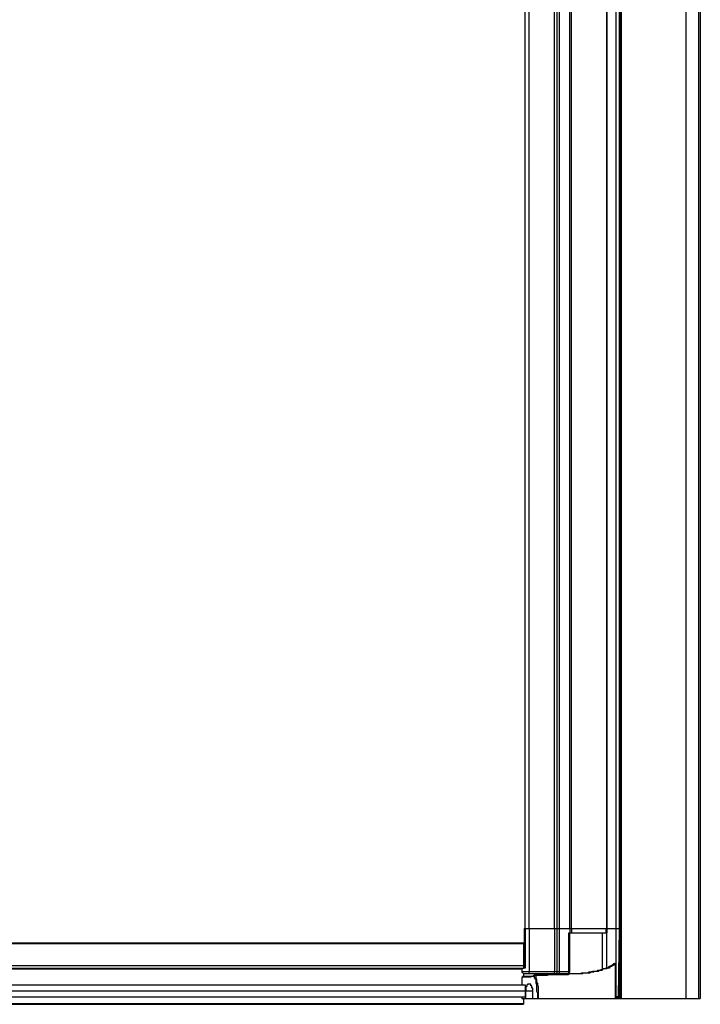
# Model space of a CAD drawing. Header units: millimetres. Extents: x 3884.54 to 3885.69, y 1889.56 to 1890.55.
# Tile 5 of 9: x 3885.34 to 3885.69, y 1889.56 to 1890.05. Entities that reach past the tile are written whole.
import ezdxf

# ---------------------------------------------------------------- set-up
doc = ezdxf.new("R2010")
doc.units = ezdxf.units.MM
doc.layers.add('SANINDUSA', color=3, linetype='Continuous')

msp = doc.modelspace()

# ---------------------------------------------------------------- linework, layer by layer
at = {"layer": 'SANINDUSA'}
for points in [[(3885.64588, 1889.56062), (3885.64588, 1889.56062), (3885.64588, 1890.54562), (3885.64588, 1890.54562)], [(3885.6463, 1890.54562), (3885.6463, 1890.54562), (3885.6463, 1889.56062), (3885.6463, 1889.56062)], [(3885.64673, 1890.54562), (3885.64673, 1890.54562), (3885.64673, 1889.56062), (3885.64673, 1889.56062)], [(3885.67932, 1890.54562), (3885.67932, 1890.54562), (3885.67932, 1889.56062), (3885.67932, 1889.56062)], [(3885.67932, 1890.54562), (3885.67932, 1890.54562), (3885.67932, 1889.56062), (3885.67932, 1889.56062)], [(3885.68567, 1890.54562), (3885.68567, 1890.54562), (3885.68567, 1889.56062), (3885.68567, 1889.56062)], [(3885.68652, 1890.54562), (3885.68652, 1890.54562), (3885.68652, 1889.56062), (3885.68652, 1889.56062)], [(3885.59847, 1889.59576), (3885.59847, 1889.59576), (3885.59847, 1890.52276), (3885.59847, 1890.52276)], [(3885.59847, 1889.59576), (3885.59847, 1889.59576), (3885.59847, 1890.52276), (3885.59847, 1890.52276)], [(3885.60059, 1889.59576), (3885.60059, 1889.59576), (3885.60059, 1890.52276), (3885.60059, 1890.52276)], [(3885.61329, 1889.59576), (3885.61329, 1889.59576), (3885.61329, 1890.52276), (3885.61329, 1890.52276)], [(3885.61456, 1889.59576), (3885.61456, 1889.59576), (3885.61456, 1890.52276), (3885.61456, 1890.52276)], [(3885.61583, 1889.59576), (3885.61583, 1889.59576), (3885.61583, 1890.52276), (3885.61583, 1890.52276)], [(3885.62091, 1889.59576), (3885.62091, 1889.59576), (3885.62091, 1890.52276), (3885.62091, 1890.52276)], [(3885.62175, 1889.59576), (3885.62175, 1889.59576), (3885.62175, 1890.52276), (3885.62175, 1890.52276)], [(3885.63953, 1889.59576), (3885.63953, 1889.59576), (3885.63953, 1890.52276), (3885.63953, 1890.52276)], [(3885.63953, 1890.52276), (3885.63953, 1890.52276), (3885.63953, 1889.59576), (3885.63953, 1889.59576)], [(3885.64419, 1889.59576), (3885.64419, 1889.59576), (3885.64419, 1890.52276), (3885.64419, 1890.52276)], [(3885.64588, 1889.59576), (3885.64588, 1889.59576), (3885.64588, 1890.52276), (3885.64588, 1890.52276)], [(3885.64588, 1889.59576), (3885.64588, 1889.59576), (3885.64588, 1890.52276), (3885.64588, 1890.52276)], [(3885.59805, 1889.59576), (3885.59805, 1889.59576), (3885.6463, 1889.59576), (3885.6463, 1889.59576)], [(3885.59805, 1889.59576), (3885.59805, 1889.59576), (3885.59805, 1889.57586), (3885.59805, 1889.57586)], [(3885.59847, 1889.59576), (3885.59847, 1889.59576), (3885.59847, 1889.57586), (3885.59847, 1889.57586)], [(3885.60059, 1889.59576), (3885.60059, 1889.59576), (3885.60059, 1889.57417), (3885.60059, 1889.57417)], [(3885.61329, 1889.59576), (3885.61329, 1889.59576), (3885.61329, 1889.57417), (3885.61329, 1889.57417)], [(3885.61456, 1889.57417), (3885.61456, 1889.57417), (3885.61456, 1889.59576), (3885.61456, 1889.59576)], [(3885.61583, 1889.57417), (3885.61583, 1889.57417), (3885.61583, 1889.59576), (3885.61583, 1889.59576)], [(3885.62048, 1889.57417), (3885.62048, 1889.57417), (3885.62048, 1889.59364), (3885.62048, 1889.59364)], [(3885.62048, 1889.59364), (3885.62048, 1889.59364), (3885.63911, 1889.59364), (3885.63911, 1889.59364)], [(3885.62091, 1889.59576), (3885.62091, 1889.59576), (3885.62091, 1889.59364), (3885.62091, 1889.59364)], [(3885.62091, 1889.59364), (3885.62091, 1889.59364), (3885.63953, 1889.59364), (3885.63953, 1889.59364)], [(3885.62091, 1889.57417), (3885.62091, 1889.57417), (3885.62091, 1889.59364), (3885.62091, 1889.59364)], [(3885.62175, 1889.59576), (3885.62175, 1889.59576), (3885.62175, 1889.59364), (3885.62175, 1889.59364)], [(3885.63741, 1889.58306), (3885.63741, 1889.58306), (3885.63741, 1889.59364), (3885.63741, 1889.59364)], [(3885.63911, 1889.59576), (3885.63911, 1889.59576), (3885.63911, 1889.59364), (3885.63911, 1889.59364)], [(3885.63953, 1889.59576), (3885.63953, 1889.59576), (3885.63953, 1889.59364), (3885.63953, 1889.59364)], [(3885.63953, 1889.57586), (3885.63953, 1889.57586), (3885.63953, 1889.59364), (3885.63953, 1889.59364)], [(3885.64419, 1889.56147), (3885.64419, 1889.56147), (3885.64419, 1889.59576), (3885.64419, 1889.59576)], [(3885.64546, 1889.56147), (3885.64546, 1889.56147), (3885.64588, 1889.59576), (3885.64588, 1889.59576)], [(3885.64588, 1889.56147), (3885.64588, 1889.56147), (3885.64588, 1889.59576), (3885.64588, 1889.59576)], [(3885.0719, 1889.58814), (3885.0719, 1889.58814), (3885.59762, 1889.58814), (3885.59762, 1889.58814)], [(3885.07613, 1889.58856), (3885.07613, 1889.58856), (3885.59762, 1889.58856), (3885.59762, 1889.58856)], [(3885.59762, 1889.58856), (3885.59762, 1889.58856), (3885.59762, 1889.57586), (3885.59762, 1889.57586)], [(3885.63741, 1889.57544), (3885.63741, 1889.57544), (3885.63741, 1889.58306), (3885.63741, 1889.58306)], [(3885.07359, 1889.57713), (3885.07359, 1889.57713), (3885.59762, 1889.57713), (3885.59762, 1889.57713)], [(3885.59762, 1889.57671), (3885.59762, 1889.57671), (3885.59805, 1889.57671), (3885.59805, 1889.57671)], [(3885.64122, 1889.57671), (3885.64122, 1889.57671), (3885.64122, 1889.57628), (3885.64122, 1889.57628)], [(3885.64376, 1889.57798), (3885.64376, 1889.57798), (3885.64376, 1889.5784), (3885.64376, 1889.5784)], [(3885.64376, 1889.57798), (3885.64376, 1889.57798), (3885.64376, 1889.57755), (3885.64376, 1889.57755)], [(3885.64376, 1889.57755), (3885.64376, 1889.57755), (3885.64376, 1889.57713), (3885.64376, 1889.57713)], [(3885.64376, 1889.57713), (3885.64376, 1889.57713), (3885.64376, 1889.57671), (3885.64376, 1889.57671)], [(3885.64376, 1889.57671), (3885.64376, 1889.57671), (3885.64376, 1889.57586), (3885.64376, 1889.57586)], [(3884.54278, 1889.57586), (3884.54278, 1889.57586), (3885.59762, 1889.57586), (3885.59762, 1889.57586)], [(3885.0647, 1889.57544), (3885.0647, 1889.57544), (3885.59678, 1889.57544), (3885.59678, 1889.57544)], [(3885.59678, 1889.57586), (3885.59678, 1889.57586), (3885.59678, 1889.57417), (3885.59678, 1889.57417)], [(3885.59678, 1889.57417), (3885.59678, 1889.57417), (3885.62091, 1889.57417), (3885.62091, 1889.57417)], [(3885.59678, 1889.57417), (3885.59678, 1889.57374), (3885.59678, 1889.57332), (3885.59762, 1889.57332)], [(3885.60101, 1889.57163), (3885.60101, 1889.57163), (3885.5972, 1889.57163), (3885.5972, 1889.57163)], [(3885.59847, 1889.57586), (3885.59847, 1889.57586), (3885.59762, 1889.57586), (3885.59762, 1889.57586)], [(3885.59762, 1889.5729), (3885.59762, 1889.5729), (3885.59762, 1889.57163), (3885.59762, 1889.57163)], [(3885.61964, 1889.5729), (3885.61964, 1889.5729), (3885.59805, 1889.5729), (3885.59805, 1889.5729)], [(3885.60101, 1889.57163), (3885.60101, 1889.57163), (3885.60101, 1889.57121), (3885.60101, 1889.57121)], [(3885.60313, 1889.57205), (3885.60313, 1889.57205), (3885.6027, 1889.57205), (3885.6027, 1889.57205)], [(3885.60355, 1889.57248), (3885.60355, 1889.57248), (3885.60313, 1889.57248), (3885.60313, 1889.57248)], [(3885.60355, 1889.57205), (3885.60355, 1889.57205), (3885.60313, 1889.57205), (3885.60313, 1889.57205)], [(3885.60355, 1889.57248), (3885.60355, 1889.57248), (3885.60355, 1889.57205), (3885.60355, 1889.57205)], [(3885.61456, 1889.5729), (3885.61456, 1889.5729), (3885.61456, 1889.57417), (3885.61456, 1889.57417)], [(3885.63318, 1889.57417), (3885.63318, 1889.57417), (3885.63276, 1889.57374), (3885.63276, 1889.57374)], [(3885.6336, 1889.57417), (3885.6336, 1889.57417), (3885.63318, 1889.57417), (3885.63318, 1889.57417)], [(3885.63403, 1889.57417), (3885.63403, 1889.57417), (3885.6336, 1889.57417), (3885.6336, 1889.57417)], [(3885.63445, 1889.57417), (3885.63445, 1889.57417), (3885.63403, 1889.57417), (3885.63403, 1889.57417)], [(3885.63487, 1889.57417), (3885.63487, 1889.57417), (3885.63445, 1889.57417), (3885.63445, 1889.57417)], [(3885.6353, 1889.57417), (3885.6353, 1889.57417), (3885.63487, 1889.57417), (3885.63487, 1889.57417)], [(3885.63572, 1889.57459), (3885.63572, 1889.57459), (3885.6353, 1889.57459), (3885.6353, 1889.57459)], [(3885.6353, 1889.57459), (3885.6353, 1889.57459), (3885.6353, 1889.57417), (3885.6353, 1889.57417)], [(3885.63614, 1889.57459), (3885.63614, 1889.57459), (3885.63572, 1889.57459), (3885.63572, 1889.57459)], [(3885.63657, 1889.57459), (3885.63657, 1889.57459), (3885.63614, 1889.57459), (3885.63614, 1889.57459)], [(3885.63699, 1889.57459), (3885.63699, 1889.57459), (3885.63657, 1889.57459), (3885.63657, 1889.57459)], [(3885.63784, 1889.57544), (3885.63784, 1889.57544), (3885.63699, 1889.57459), (3885.63699, 1889.57459)], [(3885.63826, 1889.57544), (3885.63826, 1889.57544), (3885.63784, 1889.57544), (3885.63784, 1889.57544)], [(3885.63868, 1889.57544), (3885.63868, 1889.57544), (3885.63826, 1889.57544), (3885.63826, 1889.57544)], [(3885.63911, 1889.57544), (3885.63911, 1889.57544), (3885.63868, 1889.57544), (3885.63868, 1889.57544)], [(3885.63953, 1889.57544), (3885.63953, 1889.57544), (3885.63911, 1889.57544), (3885.63911, 1889.57544)], [(3885.63995, 1889.57586), (3885.63995, 1889.57586), (3885.63953, 1889.57586), (3885.63953, 1889.57586)], [(3885.63953, 1889.57586), (3885.63953, 1889.57586), (3885.63953, 1889.57544), (3885.63953, 1889.57544)], [(3885.64038, 1889.57586), (3885.64038, 1889.57586), (3885.63995, 1889.57586), (3885.63995, 1889.57586)], [(3885.6408, 1889.57586), (3885.6408, 1889.57586), (3885.64038, 1889.57586), (3885.64038, 1889.57586)], [(3885.64122, 1889.57628), (3885.64122, 1889.57628), (3885.6408, 1889.57628), (3885.6408, 1889.57628)], [(3885.6408, 1889.57628), (3885.6408, 1889.57628), (3885.6408, 1889.57586), (3885.6408, 1889.57586)], [(3885.64376, 1889.57586), (3885.64376, 1889.57586), (3885.64376, 1889.57544), (3885.64376, 1889.57544)], [(3885.64376, 1889.57544), (3885.64376, 1889.57544), (3885.64376, 1889.57459), (3885.64376, 1889.57459)], [(3885.64376, 1889.57459), (3885.64376, 1889.57459), (3885.64376, 1889.57417), (3885.64376, 1889.57417)], [(3885.64376, 1889.57417), (3885.64376, 1889.57417), (3885.64376, 1889.57332), (3885.64376, 1889.57332)], [(3885.64376, 1889.57332), (3885.64376, 1889.57332), (3885.64376, 1889.57248), (3885.64376, 1889.57248)], [(3885.64376, 1889.57248), (3885.64376, 1889.57248), (3885.64376, 1889.57163), (3885.64376, 1889.57163)], [(3885.64376, 1889.57163), (3885.64376, 1889.57163), (3885.64376, 1889.57078), (3885.64376, 1889.57078)], [(3884.55971, 1889.5674), (3884.55971, 1889.5674), (3885.59847, 1889.5674), (3885.59847, 1889.5674)], [(3885.60101, 1889.57121), (3885.60101, 1889.57121), (3885.59678, 1889.57121), (3885.59678, 1889.57121)], [(3885.59678, 1889.57121), (3885.59678, 1889.57121), (3885.59678, 1889.5674), (3885.59678, 1889.5674)], [(3885.59678, 1889.57121), (3885.59678, 1889.57121), (3885.59678, 1889.5674), (3885.59678, 1889.5674)], [(3885.59847, 1889.5674), (3885.59847, 1889.5674), (3885.59847, 1889.56147), (3885.59847, 1889.56147)], [(3885.64376, 1889.57078), (3885.64376, 1889.57078), (3885.64376, 1889.56951), (3885.64376, 1889.56951)], [(3885.64376, 1889.56951), (3885.64376, 1889.56951), (3885.64376, 1889.56824), (3885.64376, 1889.56824)], [(3885.64376, 1889.56824), (3885.64376, 1889.56824), (3885.64376, 1889.56697), (3885.64376, 1889.56697)], [(3885.64376, 1889.56697), (3885.64376, 1889.56697), (3885.64376, 1889.56655), (3885.64376, 1889.56655)], [(3884.55971, 1889.56443), (3884.55971, 1889.56443), (3885.59847, 1889.56443), (3885.59847, 1889.56443)], [(3885.59889, 1889.56443), (3885.59889, 1889.56443), (3885.60228, 1889.56443), (3885.60228, 1889.56443)], [(3885.59889, 1889.56062), (3885.59889, 1889.56062), (3885.59889, 1889.56443), (3885.59889, 1889.56443)], [(3885.60228, 1889.56062), (3885.60228, 1889.56062), (3885.60228, 1889.56443), (3885.60228, 1889.56443)], [(3885.64376, 1889.56655), (3885.64376, 1889.56655), (3885.64376, 1889.56613), (3885.64376, 1889.56613)], [(3885.64376, 1889.56613), (3885.64376, 1889.56613), (3885.64376, 1889.5657), (3885.64376, 1889.5657)], [(3885.64376, 1889.5657), (3885.64376, 1889.5657), (3885.64376, 1889.56528), (3885.64376, 1889.56528)], [(3885.64376, 1889.56528), (3885.64376, 1889.56528), (3885.64376, 1889.56486), (3885.64376, 1889.56486)], [(3885.64376, 1889.56486), (3885.64376, 1889.56486), (3885.64376, 1889.56443), (3885.64376, 1889.56443)], [(3885.64376, 1889.56443), (3885.64376, 1889.56443), (3885.64376, 1889.56401), (3885.64376, 1889.56401)], [(3885.64376, 1889.56401), (3885.64376, 1889.56401), (3885.64376, 1889.56359), (3885.64376, 1889.56359)], [(3885.64376, 1889.56359), (3885.64376, 1889.56359), (3885.64376, 1889.56316), (3885.64376, 1889.56316)], [(3885.64376, 1889.56316), (3885.64376, 1889.56316), (3885.64376, 1889.56274), (3885.64376, 1889.56274)], [(3885.64376, 1889.56274), (3885.64376, 1889.56274), (3885.64376, 1889.56232), (3885.64376, 1889.56232)], [(3885.64376, 1889.56232), (3885.64376, 1889.56232), (3885.64376, 1889.56189), (3885.64376, 1889.56189)], [(3885.64376, 1889.56189), (3885.64376, 1889.56189), (3885.64376, 1889.56147), (3885.64376, 1889.56147)], [(3884.55971, 1889.56147), (3884.55971, 1889.56147), (3885.59847, 1889.56147), (3885.59847, 1889.56147)], [(3885.06428, 1889.55766), (3885.06428, 1889.55766), (3885.59762, 1889.55766), (3885.59762, 1889.55766)], [(3885.0647, 1889.55808), (3885.0647, 1889.55808), (3885.59762, 1889.55808), (3885.59762, 1889.55808)], [(3885.0647, 1889.55766), (3885.0647, 1889.55766), (3885.59762, 1889.55766), (3885.59762, 1889.55766)], [(3885.59678, 1889.56147), (3885.59678, 1889.56147), (3885.59678, 1889.56062), (3885.59678, 1889.56062)], [(3885.59678, 1889.56147), (3885.59678, 1889.56147), (3885.59678, 1889.56062), (3885.59678, 1889.56062)], [(3885.59678, 1889.56062), (3885.59678, 1889.56062), (3885.68652, 1889.56062), (3885.68652, 1889.56062)], [(3885.59762, 1889.56062), (3885.59762, 1889.56062), (3885.59762, 1889.55766), (3885.59762, 1889.55766)], [(3885.6463, 1889.56147), (3885.6463, 1889.56147), (3885.64376, 1889.56147), (3885.64376, 1889.56147)], [(3885.64376, 1889.56147), (3885.64376, 1889.56147), (3885.64376, 1889.56105), (3885.64376, 1889.56105)], [(3885.64376, 1889.56105), (3885.64376, 1889.56105), (3885.64376, 1889.56062), (3885.64376, 1889.56062)]]:
    msp.add_open_spline(points, degree=3, dxfattribs=at)
for points, knots in [([(3885.64376, 1889.5784), (3885.64376, 1889.5784), (3885.64334, 1889.57798), (3885.64334, 1889.57798), (3885.64334, 1889.57798), (3885.64334, 1889.57798), (3885.64292, 1889.57798), (3885.64292, 1889.57798), (3885.64292, 1889.57798), (3885.64292, 1889.57798), (3885.64249, 1889.57755), (3885.64249, 1889.57755), (3885.64249, 1889.57755), (3885.64249, 1889.57755), (3885.64207, 1889.57713), (3885.64207, 1889.57713), (3885.64207, 1889.57713), (3885.64207, 1889.57713), (3885.64122, 1889.57671), (3885.64122, 1889.57671), (3885.64122, 1889.57671), (3885.64122, 1889.57671), (3885.6408, 1889.57671), (3885.6408, 1889.57671), (3885.6408, 1889.57671), (3885.6408, 1889.57671), (3885.64038, 1889.57628), (3885.64038, 1889.57628), (3885.64038, 1889.57628), (3885.64038, 1889.57628), (3885.63995, 1889.57586), (3885.63995, 1889.57586), (3885.63995, 1889.57586), (3885.63995, 1889.57586), (3885.63911, 1889.57586), (3885.63911, 1889.57586), (3885.63911, 1889.57586), (3885.63911, 1889.57586), (3885.63868, 1889.57544), (3885.63868, 1889.57544), (3885.63868, 1889.57544), (3885.63868, 1889.57544), (3885.63741, 1889.57544), (3885.63741, 1889.57544), (3885.63741, 1889.57544), (3885.63741, 1889.57544), (3885.63699, 1889.57501), (3885.63699, 1889.57501), (3885.63699, 1889.57501), (3885.63699, 1889.57501), (3885.63657, 1889.57501), (3885.63657, 1889.57501), (3885.63657, 1889.57501), (3885.63657, 1889.57501), (3885.63572, 1889.57459), (3885.63572, 1889.57459), (3885.63572, 1889.57459), (3885.63572, 1889.57459), (3885.63487, 1889.57459), (3885.63487, 1889.57459), (3885.63487, 1889.57459), (3885.63487, 1889.57459), (3885.63445, 1889.57417), (3885.63445, 1889.57417), (3885.63445, 1889.57417), (3885.63445, 1889.57417), (3885.63233, 1889.57417), (3885.63233, 1889.57417), (3885.63233, 1889.57417), (3885.63233, 1889.57417), (3885.63106, 1889.57374), (3885.63106, 1889.57374), (3885.63106, 1889.57374), (3885.63106, 1889.57374), (3885.63064, 1889.57374), (3885.63064, 1889.57374), (3885.63064, 1889.57374), (3885.63064, 1889.57374), (3885.62979, 1889.57332), (3885.62979, 1889.57332), (3885.62979, 1889.57332), (3885.62979, 1889.57332), (3885.62683, 1889.57332), (3885.62683, 1889.57332), (3885.62683, 1889.57332), (3885.62683, 1889.57332), (3885.62599, 1889.5729), (3885.62599, 1889.5729), (3885.62599, 1889.5729), (3885.62599, 1889.5729), (3885.61794, 1889.5729), (3885.61794, 1889.5729), (3885.61794, 1889.5729), (3885.61794, 1889.5729), (3885.61625, 1889.57248), (3885.61625, 1889.57248), (3885.61625, 1889.57248), (3885.61625, 1889.57248), (3885.60355, 1889.57248), (3885.60355, 1889.57248)], [0, 0, 0, 0, 0.04, 0.04, 0.04, 0.04, 0.08, 0.08, 0.08, 0.08, 0.12, 0.12, 0.12, 0.12, 0.16, 0.16, 0.16, 0.16, 0.2, 0.2, 0.2, 0.2, 0.24, 0.24, 0.24, 0.24, 0.28, 0.28, 0.28, 0.28, 0.32, 0.32, 0.32, 0.32, 0.36, 0.36, 0.36, 0.36, 0.4, 0.4, 0.4, 0.4, 0.44, 0.44, 0.44, 0.44, 0.48, 0.48, 0.48, 0.48, 0.52, 0.52, 0.52, 0.52, 0.56, 0.56, 0.56, 0.56, 0.6, 0.6, 0.6, 0.6, 0.64, 0.64, 0.64, 0.64, 0.68, 0.68, 0.68, 0.68, 0.72, 0.72, 0.72, 0.72, 0.76, 0.76, 0.76, 0.76, 0.8, 0.8, 0.8, 0.8, 0.84, 0.84, 0.84, 0.84, 0.88, 0.88, 0.88, 0.88, 0.92, 0.92, 0.92, 0.92, 0.96, 0.96, 0.96, 0.96, 1, 1, 1, 1]), ([(3885.64376, 1889.57798), (3885.64376, 1889.57798), (3885.64334, 1889.57798), (3885.64334, 1889.57798), (3885.64334, 1889.57798), (3885.64334, 1889.57798), (3885.64334, 1889.57755), (3885.64334, 1889.57755), (3885.64334, 1889.57755), (3885.64334, 1889.57755), (3885.64292, 1889.57755), (3885.64292, 1889.57755), (3885.64292, 1889.57755), (3885.64292, 1889.57755), (3885.64292, 1889.57713), (3885.64292, 1889.57713), (3885.64292, 1889.57713), (3885.64292, 1889.57713), (3885.64249, 1889.57713), (3885.64249, 1889.57713), (3885.64249, 1889.57713), (3885.64249, 1889.57713), (3885.64207, 1889.57713), (3885.64207, 1889.57713), (3885.64207, 1889.57713), (3885.64207, 1889.57713), (3885.64207, 1889.57671), (3885.64207, 1889.57671), (3885.64207, 1889.57671), (3885.64207, 1889.57671), (3885.64165, 1889.57671), (3885.64165, 1889.57671), (3885.64165, 1889.57671), (3885.64165, 1889.57671), (3885.64122, 1889.57671), (3885.64122, 1889.57671)], [0, 0, 0, 0, 0.111111, 0.111111, 0.111111, 0.111111, 0.222222, 0.222222, 0.222222, 0.222222, 0.333333, 0.333333, 0.333333, 0.333333, 0.444444, 0.444444, 0.444444, 0.444444, 0.555556, 0.555556, 0.555556, 0.555556, 0.666667, 0.666667, 0.666667, 0.666667, 0.777778, 0.777778, 0.777778, 0.777778, 0.888889, 0.888889, 0.888889, 0.888889, 1, 1, 1, 1]), ([(3885.5972, 1889.57163), (3885.5972, 1889.57163), (3885.5972, 1889.57121), (3885.5972, 1889.57121), (3885.5972, 1889.57121), (3885.5972, 1889.57121), (3885.59678, 1889.57121), (3885.59678, 1889.57121)], [0, 0, 0, 0, 0.5, 0.5, 0.5, 0.5, 1, 1, 1, 1]), ([(3885.60143, 1889.5729), (3885.60143, 1889.5729), (3885.60101, 1889.5729), (3885.60101, 1889.5729), (3885.60101, 1889.5729), (3885.60101, 1889.5729), (3885.60059, 1889.5729), (3885.60059, 1889.5729), (3885.60059, 1889.5729), (3885.60059, 1889.5729), (3885.60059, 1889.57417), (3885.60059, 1889.57417)], [0, 0, 0, 0, 0.333333, 0.333333, 0.333333, 0.333333, 0.666667, 0.666667, 0.666667, 0.666667, 1, 1, 1, 1]), ([(3885.6027, 1889.57205), (3885.6027, 1889.57205), (3885.60228, 1889.57163), (3885.60228, 1889.57163), (3885.60228, 1889.57163), (3885.60228, 1889.57163), (3885.60186, 1889.57163), (3885.60186, 1889.57163), (3885.60186, 1889.57163), (3885.60186, 1889.57163), (3885.60143, 1889.57163), (3885.60143, 1889.57163), (3885.60143, 1889.57163), (3885.60143, 1889.57163), (3885.60101, 1889.57163), (3885.60101, 1889.57163)], [0, 0, 0, 0, 0.25, 0.25, 0.25, 0.25, 0.5, 0.5, 0.5, 0.5, 0.75, 0.75, 0.75, 0.75, 1, 1, 1, 1]), ([(3885.60186, 1889.57163), (3885.60186, 1889.57163), (3885.60143, 1889.57163), (3885.60143, 1889.57163), (3885.60143, 1889.57163), (3885.60143, 1889.57163), (3885.60143, 1889.57121), (3885.60143, 1889.57121), (3885.60143, 1889.57121), (3885.60143, 1889.57121), (3885.60101, 1889.57121), (3885.60101, 1889.57121)], [0, 0, 0, 0, 0.333333, 0.333333, 0.333333, 0.333333, 0.666667, 0.666667, 0.666667, 0.666667, 1, 1, 1, 1]), ([(3885.6027, 1889.57205), (3885.6027, 1889.57205), (3885.6027, 1889.57163), (3885.6027, 1889.57163), (3885.6027, 1889.57163), (3885.6027, 1889.57163), (3885.60228, 1889.57163), (3885.60228, 1889.57163), (3885.60228, 1889.57163), (3885.60228, 1889.57163), (3885.60186, 1889.57163), (3885.60186, 1889.57163)], [0, 0, 0, 0, 0.333333, 0.333333, 0.333333, 0.333333, 0.666667, 0.666667, 0.666667, 0.666667, 1, 1, 1, 1]), ([(3885.60313, 1889.57248), (3885.60313, 1889.57248), (3885.60313, 1889.57205), (3885.60313, 1889.57205), (3885.60313, 1889.57205), (3885.60313, 1889.57205), (3885.6027, 1889.57205), (3885.6027, 1889.57205)], [0, 0, 0, 0, 0.5, 0.5, 0.5, 0.5, 1, 1, 1, 1]), ([(3885.60482, 1889.56062), (3885.60482, 1889.56062), (3885.60482, 1889.56316), (3885.60482, 1889.56316), (3885.60482, 1889.56316), (3885.60482, 1889.56316), (3885.6044, 1889.56401), (3885.6044, 1889.56401), (3885.6044, 1889.56401), (3885.6044, 1889.56401), (3885.6044, 1889.56782), (3885.6044, 1889.56782), (3885.6044, 1889.56782), (3885.6044, 1889.56782), (3885.60397, 1889.56824), (3885.60397, 1889.56824), (3885.60397, 1889.56824), (3885.60397, 1889.56824), (3885.60397, 1889.56994), (3885.60397, 1889.56994), (3885.60397, 1889.56994), (3885.60397, 1889.56994), (3885.60355, 1889.57036), (3885.60355, 1889.57036), (3885.60355, 1889.57036), (3885.60355, 1889.57036), (3885.60355, 1889.57078), (3885.60355, 1889.57078), (3885.60355, 1889.57078), (3885.60355, 1889.57078), (3885.60313, 1889.57078), (3885.60313, 1889.57078), (3885.60313, 1889.57078), (3885.60313, 1889.57078), (3885.60313, 1889.57163), (3885.60313, 1889.57163), (3885.60313, 1889.57163), (3885.60313, 1889.57163), (3885.6027, 1889.57205), (3885.6027, 1889.57205)], [0, 0, 0, 0, 0.1, 0.1, 0.1, 0.1, 0.2, 0.2, 0.2, 0.2, 0.3, 0.3, 0.3, 0.3, 0.4, 0.4, 0.4, 0.4, 0.5, 0.5, 0.5, 0.5, 0.6, 0.6, 0.6, 0.6, 0.7, 0.7, 0.7, 0.7, 0.8, 0.8, 0.8, 0.8, 0.9, 0.9, 0.9, 0.9, 1, 1, 1, 1]), ([(3885.63276, 1889.57374), (3885.63276, 1889.57374), (3885.63233, 1889.57374), (3885.63233, 1889.57374), (3885.63233, 1889.57374), (3885.63233, 1889.57374), (3885.63191, 1889.57374), (3885.63191, 1889.57374), (3885.63191, 1889.57374), (3885.63191, 1889.57374), (3885.63149, 1889.57374), (3885.63149, 1889.57374), (3885.63149, 1889.57374), (3885.63149, 1889.57374), (3885.63106, 1889.57332), (3885.63106, 1889.57332), (3885.63106, 1889.57332), (3885.63106, 1889.57332), (3885.63064, 1889.57332), (3885.63064, 1889.57332), (3885.63064, 1889.57332), (3885.63064, 1889.57332), (3885.63022, 1889.57332), (3885.63022, 1889.57332), (3885.63022, 1889.57332), (3885.63022, 1889.57332), (3885.62979, 1889.57332), (3885.62979, 1889.57332), (3885.62979, 1889.57332), (3885.62979, 1889.57332), (3885.62937, 1889.57332), (3885.62937, 1889.57332), (3885.62937, 1889.57332), (3885.62937, 1889.57332), (3885.62852, 1889.57332), (3885.62852, 1889.57332), (3885.62852, 1889.57332), (3885.62852, 1889.57332), (3885.62768, 1889.57332), (3885.62768, 1889.57332), (3885.62768, 1889.57332), (3885.62768, 1889.57332), (3885.62725, 1889.5729), (3885.62725, 1889.5729), (3885.62725, 1889.5729), (3885.62725, 1889.5729), (3885.62683, 1889.5729), (3885.62683, 1889.5729), (3885.62683, 1889.5729), (3885.62683, 1889.5729), (3885.62556, 1889.5729), (3885.62556, 1889.5729), (3885.62556, 1889.5729), (3885.62556, 1889.5729), (3885.62472, 1889.5729), (3885.62472, 1889.5729), (3885.62472, 1889.5729), (3885.62472, 1889.5729), (3885.62048, 1889.5729), (3885.62048, 1889.5729), (3885.62048, 1889.5729), (3885.62048, 1889.5729), (3885.62006, 1889.57248), (3885.62006, 1889.57248), (3885.62006, 1889.57248), (3885.62006, 1889.57248), (3885.61032, 1889.57248), (3885.61032, 1889.57248), (3885.61032, 1889.57248), (3885.61032, 1889.57248), (3885.60948, 1889.57205), (3885.60948, 1889.57205), (3885.60948, 1889.57205), (3885.60948, 1889.57205), (3885.60355, 1889.57205), (3885.60355, 1889.57205)], [0, 0, 0, 0, 0.052632, 0.052632, 0.052632, 0.052632, 0.105263, 0.105263, 0.105263, 0.105263, 0.157895, 0.157895, 0.157895, 0.157895, 0.210526, 0.210526, 0.210526, 0.210526, 0.263158, 0.263158, 0.263158, 0.263158, 0.315789, 0.315789, 0.315789, 0.315789, 0.368421, 0.368421, 0.368421, 0.368421, 0.421053, 0.421053, 0.421053, 0.421053, 0.473684, 0.473684, 0.473684, 0.473684, 0.526316, 0.526316, 0.526316, 0.526316, 0.578947, 0.578947, 0.578947, 0.578947, 0.631579, 0.631579, 0.631579, 0.631579, 0.684211, 0.684211, 0.684211, 0.684211, 0.736842, 0.736842, 0.736842, 0.736842, 0.789474, 0.789474, 0.789474, 0.789474, 0.842105, 0.842105, 0.842105, 0.842105, 0.894737, 0.894737, 0.894737, 0.894737, 0.947368, 0.947368, 0.947368, 0.947368, 1, 1, 1, 1]), ([(3885.60524, 1889.56062), (3885.60524, 1889.56062), (3885.60524, 1889.56655), (3885.60524, 1889.56655), (3885.60524, 1889.56655), (3885.60524, 1889.56655), (3885.60482, 1889.56697), (3885.60482, 1889.56697), (3885.60482, 1889.56697), (3885.60482, 1889.56697), (3885.60482, 1889.56824), (3885.60482, 1889.56824), (3885.60482, 1889.56824), (3885.60482, 1889.56824), (3885.6044, 1889.56824), (3885.6044, 1889.56824), (3885.6044, 1889.56824), (3885.6044, 1889.56824), (3885.6044, 1889.57036), (3885.6044, 1889.57036), (3885.6044, 1889.57036), (3885.6044, 1889.57036), (3885.60397, 1889.57036), (3885.60397, 1889.57036), (3885.60397, 1889.57036), (3885.60397, 1889.57036), (3885.60397, 1889.57163), (3885.60397, 1889.57163), (3885.60397, 1889.57163), (3885.60397, 1889.57163), (3885.60355, 1889.57205), (3885.60355, 1889.57205)], [0, 0, 0, 0, 0.125, 0.125, 0.125, 0.125, 0.25, 0.25, 0.25, 0.25, 0.375, 0.375, 0.375, 0.375, 0.5, 0.5, 0.5, 0.5, 0.625, 0.625, 0.625, 0.625, 0.75, 0.75, 0.75, 0.75, 0.875, 0.875, 0.875, 0.875, 1, 1, 1, 1]), ([(3885.61371, 1889.5729), (3885.61371, 1889.5729), (3885.61329, 1889.5729), (3885.61329, 1889.5729), (3885.61329, 1889.5729), (3885.61329, 1889.5729), (3885.61329, 1889.57417), (3885.61329, 1889.57417)], [0, 0, 0, 0, 0.5, 0.5, 0.5, 0.5, 1, 1, 1, 1]), ([(3885.6154, 1889.5729), (3885.6154, 1889.5729), (3885.6154, 1889.57332), (3885.6154, 1889.57332), (3885.6154, 1889.57332), (3885.6154, 1889.57332), (3885.61583, 1889.57332), (3885.61583, 1889.57332), (3885.61583, 1889.57332), (3885.61583, 1889.57332), (3885.61583, 1889.57417), (3885.61583, 1889.57417)], [0, 0, 0, 0, 0.333333, 0.333333, 0.333333, 0.333333, 0.666667, 0.666667, 0.666667, 0.666667, 1, 1, 1, 1]), ([(3885.61964, 1889.5729), (3885.61964, 1889.5729), (3885.62006, 1889.5729), (3885.62006, 1889.5729), (3885.62006, 1889.5729), (3885.62006, 1889.5729), (3885.62006, 1889.57332), (3885.62006, 1889.57332), (3885.62006, 1889.57332), (3885.62006, 1889.57332), (3885.62048, 1889.57332), (3885.62048, 1889.57332), (3885.62048, 1889.57332), (3885.62048, 1889.57332), (3885.62048, 1889.57417), (3885.62048, 1889.57417)], [0, 0, 0, 0, 0.25, 0.25, 0.25, 0.25, 0.5, 0.5, 0.5, 0.5, 0.75, 0.75, 0.75, 0.75, 1, 1, 1, 1]), ([(3885.61964, 1889.5729), (3885.61964, 1889.5729), (3885.62006, 1889.5729), (3885.62006, 1889.5729), (3885.62006, 1889.5729), (3885.62006, 1889.5729), (3885.62048, 1889.5729), (3885.62048, 1889.5729), (3885.62048, 1889.5729), (3885.62048, 1889.5729), (3885.62048, 1889.57374), (3885.62048, 1889.57374), (3885.62048, 1889.57374), (3885.62048, 1889.57374), (3885.62091, 1889.57374), (3885.62091, 1889.57374), (3885.62091, 1889.57374), (3885.62091, 1889.57374), (3885.62091, 1889.57417), (3885.62091, 1889.57417)], [0, 0, 0, 0, 0.2, 0.2, 0.2, 0.2, 0.4, 0.4, 0.4, 0.4, 0.6, 0.6, 0.6, 0.6, 0.8, 0.8, 0.8, 0.8, 1, 1, 1, 1]), ([(3885.60059, 1889.56782), (3885.60059, 1889.56782), (3885.60016, 1889.56782), (3885.60016, 1889.56782), (3885.60016, 1889.56782), (3885.60016, 1889.56782), (3885.59974, 1889.56782), (3885.59974, 1889.56782), (3885.59974, 1889.56782), (3885.59974, 1889.56782), (3885.59974, 1889.5674), (3885.59974, 1889.5674), (3885.59974, 1889.5674), (3885.59974, 1889.5674), (3885.59932, 1889.5674), (3885.59932, 1889.5674), (3885.59932, 1889.5674), (3885.59932, 1889.5674), (3885.59932, 1889.56655), (3885.59932, 1889.56655), (3885.59932, 1889.56655), (3885.59932, 1889.56655), (3885.59889, 1889.56655), (3885.59889, 1889.56655), (3885.59889, 1889.56655), (3885.59889, 1889.56655), (3885.59889, 1889.56443), (3885.59889, 1889.56443)], [0, 0, 0, 0, 0.142857, 0.142857, 0.142857, 0.142857, 0.285714, 0.285714, 0.285714, 0.285714, 0.428571, 0.428571, 0.428571, 0.428571, 0.571429, 0.571429, 0.571429, 0.571429, 0.714286, 0.714286, 0.714286, 0.714286, 0.857143, 0.857143, 0.857143, 0.857143, 1, 1, 1, 1]), ([(3885.60228, 1889.56443), (3885.60228, 1889.56443), (3885.60228, 1889.5657), (3885.60228, 1889.5657), (3885.60228, 1889.5657), (3885.60228, 1889.5657), (3885.60186, 1889.5657), (3885.60186, 1889.5657), (3885.60186, 1889.5657), (3885.60186, 1889.5657), (3885.60186, 1889.56697), (3885.60186, 1889.56697), (3885.60186, 1889.56697), (3885.60186, 1889.56697), (3885.60143, 1889.56697), (3885.60143, 1889.56697), (3885.60143, 1889.56697), (3885.60143, 1889.56697), (3885.60143, 1889.56782), (3885.60143, 1889.56782), (3885.60143, 1889.56782), (3885.60143, 1889.56782), (3885.60101, 1889.56782), (3885.60101, 1889.56782), (3885.60101, 1889.56782), (3885.60101, 1889.56782), (3885.60059, 1889.56782), (3885.60059, 1889.56782)], [0, 0, 0, 0, 0.142857, 0.142857, 0.142857, 0.142857, 0.285714, 0.285714, 0.285714, 0.285714, 0.428571, 0.428571, 0.428571, 0.428571, 0.571429, 0.571429, 0.571429, 0.571429, 0.714286, 0.714286, 0.714286, 0.714286, 0.857143, 0.857143, 0.857143, 0.857143, 1, 1, 1, 1]), ([(3885.64461, 1889.56062), (3885.64461, 1889.56062), (3885.64461, 1889.56147), (3885.64461, 1889.56147), (3885.64461, 1889.56147), (3885.64461, 1889.56147), (3885.64419, 1889.56147), (3885.64419, 1889.56147)], [0, 0, 0, 0, 0.5, 0.5, 0.5, 0.5, 1, 1, 1, 1]), ([(3885.64503, 1889.56062), (3885.64503, 1889.56062), (3885.64503, 1889.56105), (3885.64503, 1889.56105), (3885.64503, 1889.56105), (3885.64503, 1889.56105), (3885.64546, 1889.56105), (3885.64546, 1889.56105), (3885.64546, 1889.56105), (3885.64546, 1889.56105), (3885.64546, 1889.56147), (3885.64546, 1889.56147)], [0, 0, 0, 0, 0.333333, 0.333333, 0.333333, 0.333333, 0.666667, 0.666667, 0.666667, 0.666667, 1, 1, 1, 1]), ([(3885.64546, 1889.56062), (3885.64546, 1889.56062), (3885.64588, 1889.56105), (3885.64588, 1889.56105), (3885.64588, 1889.56105), (3885.64588, 1889.56105), (3885.64588, 1889.56147), (3885.64588, 1889.56147)], [0, 0, 0, 0, 0.5, 0.5, 0.5, 0.5, 1, 1, 1, 1])]:
    msp.add_open_spline(points, degree=3, knots=knots, dxfattribs=at)

doc.saveas('drawing.dxf')
